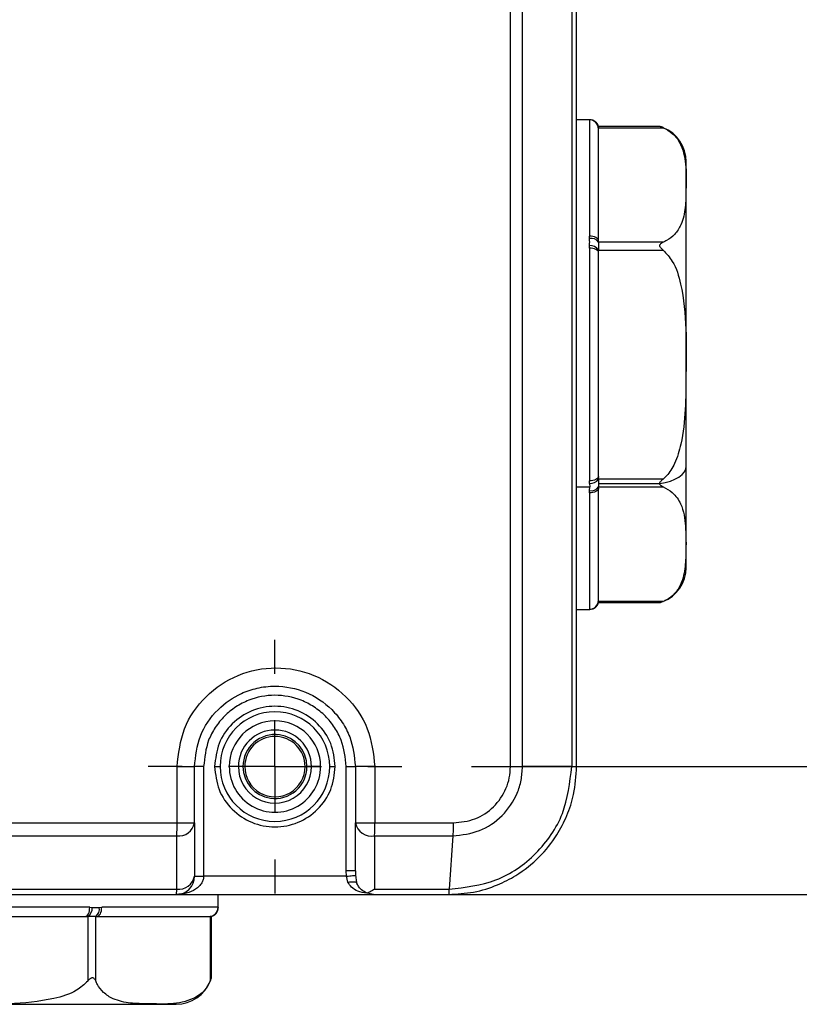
# Model space of a CAD drawing. Header units: millimetres. Extents: x 19 to 819, y 19 to 629.
# Tile 4 of 35: x 232 to 275, y 354 to 407. Entities that reach past the tile are written whole.
import ezdxf

# ---------------------------------------------------------------- set-up
doc = ezdxf.new("R2010")
doc.units = ezdxf.units.MM
doc.header["$LTSCALE"] = 3
doc.linetypes.add('CENTERX2', pattern=[20.32, 12.7, -2.54, 2.54, -2.54])
doc.layers.add('CENTER', color=40, linetype='CENTERX2')
doc.layers.add('DIMENSIONS', color=140, linetype='Continuous', lineweight=25)
doc.styles.add('SLDTEXTSTYLE0', font='TXT', dxfattribs={"width": 0.7})
doc.dimstyles.new('SLDDIMSTYLE0', dxfattribs={"dimtxt": 6.474023, "dimasz": 9.906, "dimexe": 0, "dimexo": 0.0625, "dimgap": 1.618506, "dimtad": 0, "dimtih": 1, "dimtoh": 1, "dimrnd": 1e-09, "dimzin": 12, "dimdsep": 46, "dimtxsty": 'SLDTEXTSTYLE0', "dimsah": 1, "dimcen": 0.09, "dimadec": 0, "dimazin": 3, "dimtfac": 1, "dimtofl": 0, "dimtmove": 0, "dimatfit": 3, "dimfxl": 0, "dimfrac": 2, "dimtolj": 1, "dimtzin": 12, "dimarcsym": 0})
doc.dimstyles.new('SLDDIMSTYLE2', dxfattribs={"dimtxt": 6.474023, "dimasz": 9.906, "dimexe": 0, "dimexo": 0.0625, "dimgap": 1.618506, "dimtad": 0, "dimtih": 1, "dimtoh": 1, "dimrnd": 1e-09, "dimzin": 4, "dimdsep": 46, "dimtxsty": 'SLDTEXTSTYLE0', "dimsah": 1, "dimcen": 0.09, "dimadec": 0, "dimazin": 1, "dimtfac": 1, "dimtofl": 0, "dimtmove": 0, "dimatfit": 3, "dimfxl": 0, "dimfrac": 2, "dimtolj": 1, "dimtzin": 12, "dimarcsym": 0})

# ---------------------------------------------------------------- blocks, each defined once
blk = doc.blocks.new('_D_5')
at = {"layer": 'DIMENSIONS'}
for p, q in [((256.854, 462.512), (311.635, 462.512)), ((302.11, 462.512), (302.11, 429.758)), ((292.491, 418.019), (290.317, 418.019)), ((290.317, 418.019), (290.317, 407.73)), ((311.729, 418.019), (313.903, 418.019)), ((313.903, 418.019), (313.903, 407.73)), ((290.317, 407.73), (292.491, 407.73)), ((313.903, 407.73), (311.729, 407.73)), ((302.11, 366.512), (302.11, 406.28)), ((256.854, 366.512), (311.635, 366.512))]:
    blk.add_line(p, q, dxfattribs=at)
for points in [[(302.11, 462.512), (300.586, 452.606), (303.634, 452.606)], [(302.11, 366.512), (303.634, 376.418), (300.586, 376.418)]]:
    blk.add_solid(points, dxfattribs=at)
at = {"layer": 'DIMENSIONS', "char_height": 6.35, "attachment_point": 1, "style": 'SLDTEXTSTYLE0'}
for s, insert in [('96.0', (292.491, 427.654)), ('3.78', (292.491, 415.915))]:
    blk.add_mtext(s, dxfattribs=dict(at, insert=insert))
blk = doc.blocks.new('_D_6')
at = {"layer": 'DIMENSIONS'}
for p, q in [((255.314, 469.512), (338.458, 469.512)), ((328.933, 469.512), (328.933, 450.266)), ((319.314, 438.527), (317.14, 438.527)), ((317.14, 438.527), (317.14, 428.238)), ((338.552, 438.527), (340.726, 438.527)), ((340.726, 438.527), (340.726, 428.238)), ((317.14, 428.238), (319.314, 428.238)), ((340.726, 428.238), (338.552, 428.238)), ((328.933, 359.512), (328.933, 426.789)), ((255.314, 359.512), (338.458, 359.512))]:
    blk.add_line(p, q, dxfattribs=at)
for points in [[(328.933, 469.512), (327.409, 459.606), (330.457, 459.606)], [(328.933, 359.512), (330.457, 369.418), (327.409, 369.418)]]:
    blk.add_solid(points, dxfattribs=at)
at = {"layer": 'DIMENSIONS', "char_height": 6.35, "attachment_point": 1, "style": 'SLDTEXTSTYLE0'}
for s, insert in [('110.0', (316.621, 448.162)), ('4.33', (319.314, 436.424))]:
    blk.add_mtext(s, dxfattribs=dict(at, insert=insert))
blk = doc.blocks.new('_D_7')
at = {"layer": 'DIMENSIONS'}
for p, q in [((216.681, 502.016), (370.988, 502.016)), ((361.463, 502.016), (361.463, 463.776)), ((351.844, 452.037), (349.67, 452.037)), ((349.67, 452.037), (349.67, 441.748)), ((371.082, 452.037), (373.256, 452.037)), ((373.256, 452.037), (373.256, 441.748)), ((349.67, 441.748), (351.844, 441.748)), ((373.256, 441.748), (371.082, 441.748)), ((361.463, 359.512), (361.463, 440.298)), ((255.314, 359.512), (370.988, 359.512))]:
    blk.add_line(p, q, dxfattribs=at)
for points in [[(361.463, 502.016), (359.939, 492.11), (362.987, 492.11)], [(361.463, 359.512), (362.987, 369.418), (359.939, 369.418)]]:
    blk.add_solid(points, dxfattribs=at)
at = {"layer": 'DIMENSIONS', "char_height": 6.35, "attachment_point": 1, "style": 'SLDTEXTSTYLE0'}
for s, insert in [('142.5', (349.151, 461.672)), ('5.61', (351.844, 449.933))]:
    blk.add_mtext(s, dxfattribs=dict(at, insert=insert))
blk = doc.blocks.new('SW_CENTERMARKSYMBOL_0')
at = {"layer": 'CENTER', "color": 0}
for p, q in [((0, 5.08), (0, 6.94)), ((0, 0), (0, 2.54)), ((-5.08, 0), (-6.94, 0)), ((0, 0), (-2.54, 0)), ((0, 0), (0, -2.54)), ((0, 0), (2.54, 0)), ((5.08, 0), (6.94, 0)), ((0, -5.08), (0, -6.94))]:
    blk.add_line(p, q, dxfattribs=at)

msp = doc.modelspace()

# ---------------------------------------------------------------- linework, layer by layer
for p, q in [((258.988, 366.509), (258.988, 462.514)), ((259.645, 366.512), (259.645, 462.512)), ((262.339, 462.512), (262.339, 366.512)), ((262.604, 366.512), (262.604, 462.512)), ((263.324, 401.912), (262.604, 401.912)), ((263.304, 401.906), (263.31, 401.91)), ((263.304, 401.906), (263.304, 395.538)), ((263.321, 401.912), (263.31, 401.91)), ((267.157, 401.54), (263.804, 401.54)), ((263.804, 401.473), (267.344, 401.473)), ((263.804, 401.406), (263.804, 401.473)), ((268.604, 382.959), (268.604, 399.609)), ((263.31, 395.403), (263.304, 395.538)), ((263.304, 394.88), (263.31, 395.019)), ((263.804, 395.209), (263.804, 395.275)), ((267.344, 395.209), (263.804, 395.209)), ((263.304, 394.88), (263.304, 382.143)), ((263.804, 394.642), (263.804, 394.776)), ((263.804, 394.776), (267.344, 394.776)), ((268.604, 377.406), (268.604, 382.959)), ((263.31, 382.004), (263.304, 382.143)), ((263.804, 382.247), (263.804, 382.381)), ((267.344, 382.247), (263.804, 382.247)), ((262.604, 381.812), (263.321, 381.812)), ((263.304, 381.485), (263.31, 381.62)), ((263.304, 381.485), (263.304, 375.117)), ((263.31, 382.004), (263.321, 381.812)), ((263.31, 381.62), (263.321, 381.812)), ((263.804, 381.997), (267.155, 381.997)), ((263.804, 381.748), (263.804, 381.814)), ((263.804, 381.814), (267.344, 381.814)), ((263.804, 375.55), (263.804, 375.617)), ((262.604, 375.112), (263.324, 375.112)), ((263.31, 375.113), (263.304, 375.117)), ((263.321, 375.112), (263.31, 375.113)), ((267.344, 375.55), (263.804, 375.55)), ((263.804, 375.483), (267.157, 375.483)), ((240.752, 363.426), (240.752, 366.512)), ((240.752, 366.512), (241.704, 366.512)), ((241.704, 363.426), (241.704, 366.512)), ((242.204, 366.512), (241.704, 366.512)), ((242.204, 366.512), (242.204, 360.512)), ((242.804, 366.512), (243.104, 366.512)), ((244.104, 366.512), (243.604, 366.512)), ((244.354, 366.512), (244.104, 366.512)), ((248.104, 366.512), (247.854, 366.512)), ((248.604, 366.512), (248.104, 366.512)), ((249.104, 366.512), (249.404, 366.512)), ((250.004, 360.804), (250.004, 366.512)), ((250.004, 366.512), (250.504, 366.512)), ((251.57, 366.512), (250.504, 366.512)), ((250.504, 366.512), (250.504, 363.426)), ((251.57, 366.512), (251.57, 363.426)), ((262.339, 366.512), (259.645, 366.512)), ((262.339, 366.512), (262.604, 366.512)), ((184.457, 363.426), (240.752, 363.426)), ((240.752, 363.426), (241.704, 363.426)), ((241.704, 363.426), (241.704, 360.512)), ((250.504, 363.426), (251.57, 363.426)), ((250.504, 360.804), (250.504, 363.426)), ((251.57, 363.426), (255.858, 363.426)), ((184.471, 362.719), (240.738, 362.719)), ((240.738, 359.804), (240.738, 362.719)), ((251.551, 362.719), (255.837, 362.719)), ((251.551, 362.719), (251.551, 359.804)), ((255.837, 362.719), (255.626, 359.805)), ((241.704, 360.512), (242.204, 360.512)), ((250.019, 360.512), (242.204, 360.512)), ((250.504, 360.804), (250.004, 360.804)), ((250.019, 360.512), (250.004, 360.804)), ((250.09, 360.178), (250.019, 360.512)), ((250.504, 360.804), (250.514, 360.56)), ((250.514, 360.56), (250.557, 360.169)), ((184.471, 359.804), (240.738, 359.804)), ((184.504, 359.512), (240.704, 359.512)), ((184.504, 359.512), (240.704, 359.512)), ((240.704, 359.512), (251.504, 359.512)), ((243.004, 358.792), (243.004, 359.512)), ((251.504, 359.512), (251.143, 359.579)), ((251.504, 359.512), (255.604, 359.512)), ((251.504, 359.512), (255.604, 359.512)), ((251.551, 359.804), (255.626, 359.805)), ((235.973, 358.812), (223.236, 358.812)), ((235.973, 358.812), (236.111, 358.806)), ((236.495, 358.806), (236.63, 358.812)), ((242.999, 358.812), (236.63, 358.812)), ((242.633, 354.959), (242.633, 358.312)), ((242.999, 358.812), (243.002, 358.806)), ((243.004, 358.795), (243.002, 358.806)), ((223.473, 358.312), (235.735, 358.312)), ((235.735, 358.312), (235.869, 358.312)), ((235.869, 358.312), (235.869, 354.772)), ((236.302, 354.772), (236.302, 358.312)), ((236.302, 358.312), (236.368, 358.312)), ((236.368, 358.312), (242.499, 358.312)), ((242.499, 358.312), (242.566, 358.312)), ((242.566, 358.312), (242.566, 354.772)), ((224.051, 353.512), (240.71, 353.512))]:
    msp.add_line(p, q)
at = {"flags": 128}
for points in [[(263.804, 395.275), (263.804, 397.727), (263.804, 397.743), (263.804, 397.884), (263.804, 399.683), (263.804, 399.697), (263.804, 399.801), (263.804, 400.937), (263.804, 400.944), (263.804, 400.997), (263.804, 401.267), (263.804, 401.406)], [(263.804, 395.275), (263.795, 395.327), (263.766, 395.376), (263.72, 395.421), (263.658, 395.461), (263.582, 395.493), (263.496, 395.518), (263.402, 395.533), (263.304, 395.538)], [(263.804, 394.642), (263.795, 394.689), (263.766, 394.733), (263.72, 394.774), (263.658, 394.81), (263.582, 394.84), (263.496, 394.862), (263.402, 394.875), (263.304, 394.88)], [(263.804, 382.381), (263.804, 385.301), (263.804, 385.324), (263.804, 385.522), (263.804, 388.512), (263.804, 388.54), (263.804, 388.75), (263.804, 391.722), (263.804, 391.748), (263.804, 391.944), (263.804, 393.217), (263.804, 394.642)], [(267.155, 381.997), (267.457, 382.054), (267.737, 382.134), (267.987, 382.236), (268.201, 382.357), (268.374, 382.493), (268.501, 382.641), (268.578, 382.798), (268.604, 382.959)], [(263.804, 382.381), (263.795, 382.334), (263.766, 382.29), (263.72, 382.249), (263.658, 382.213), (263.582, 382.183), (263.496, 382.161), (263.402, 382.148), (263.304, 382.143)], [(263.804, 381.748), (263.795, 381.696), (263.766, 381.647), (263.72, 381.602), (263.658, 381.562), (263.582, 381.53), (263.496, 381.505), (263.402, 381.49), (263.304, 381.485)], [(263.804, 375.617), (263.804, 376.086), (263.804, 376.092), (263.804, 376.149), (263.804, 377.34), (263.804, 377.354), (263.804, 377.461), (263.804, 379.296), (263.804, 379.315), (263.804, 379.459), (263.804, 380.462), (263.804, 381.748)], [(250.019, 360.512), (250.11, 360.52), (250.198, 360.529), (250.28, 360.537), (250.353, 360.544), (250.415, 360.551), (250.463, 360.555), (250.497, 360.559), (250.514, 360.56)], [(235.735, 358.312), (235.782, 358.321), (235.826, 358.35), (235.867, 358.396), (235.903, 358.458), (235.933, 358.534), (235.955, 358.62), (235.968, 358.714), (235.973, 358.812)], [(236.368, 358.312), (236.419, 358.321), (236.469, 358.35), (236.514, 358.396), (236.554, 358.458), (236.586, 358.534), (236.61, 358.62), (236.625, 358.714), (236.63, 358.812)]]:
    msp.add_lwpolyline(points, dxfattribs=at)
for centre, radius, start, end in [((263.304, 401.406), 0.5, 0.0122, 90.0108), ((263.308, 401.41), 0.5, 7.2651, 89.8609), ((266.605, 399.62), 1.998, 68.5541, 73.9321), ((266.48, 399.302), 2.339, 68.2368, 68.5421), ((266.604, 399.617), 2, 0.0001, 68.2008), ((263.417, 394.949), 0.467, 33.8975, 103.3019), ((263.352, 394.48), 0.54, 33.1698, 94.5406), ((263.352, 382.543), 0.54, 265.4601, 326.8295), ((263.417, 382.074), 0.467, 256.6998, 326.1009), ((266.604, 377.406), 2, 291.3314, 359.9998), ((263.304, 375.617), 0.5, 269.99, 359.9869), ((263.308, 375.613), 0.5, 270.1404, 352.7345), ((266.605, 377.403), 1.997, 286.0552, 290.8147), ((266.694, 377.173), 1.751, 290.7708, 291.365), ((246.104, 366.512), 3, 360, 180), ((246.104, 366.512), 2.5, 0.0001, 179.9999), ((246.104, 366.512), 2, 0.0001, 179.9999), ((246.104, 366.512), 1.75, 81.8711, 179.9998), ((246.104, 366.512), 1.65, 0.0001, 179.9999), ((246.104, 366.512), 1.75, 0.0002, 81.8707), ((246.104, 366.512), 3, 180, 0), ((246.104, 366.512), 2.5, 179.9999, 0.0001), ((246.104, 366.512), 2, 179.9999, 0.0001), ((246.104, 366.512), 1.75, 179.9997, 261.8712), ((246.104, 366.512), 1.65, 179.9999, 0.0001), ((246.104, 366.512), 1.75, 261.8707, 0.0002), ((224.859, 363.383), 15.892, 357.6047, 0.1547), ((240.839, 363.594), 0.882, 263.3989, 348.9736), ((251.393, 363.613), 0.908, 191.8947, 279.9976), ((240.092, 363.383), 11.478, 356.6837, 0.2152), ((240.704, 360.512), 1, 269.9999, 359.9996), ((240.839, 360.68), 0.881, 263.4057, 348.976), ((235.573, 358.763), 0.54, 303.1701, 4.5404), ((236.041, 358.699), 0.467, 303.8988, 13.3005), ((242.499, 358.811), 0.5, 270.0131, 0.01), ((242.503, 358.807), 0.5, 277.2651, 359.8599), ((240.71, 355.512), 2, 270.0001, 338.2008), ((241.035, 355.384), 1.651, 338.1413, 338.5739), ((240.709, 355.512), 2.002, 338.5612, 343.9278)]:
    msp.add_arc(centre, radius, start, end)
for points, knots in [([(263.805, 401.536), (263.787, 401.587), (263.75, 401.69), (263.633, 401.813), (263.485, 401.896), (263.375, 401.907), (263.321, 401.912)], [0, 0, 0, 0, 0.242829, 0.499652, 0.756666, 1, 1, 1, 1]), ([(263.804, 401.536), (263.804, 401.537), (263.804, 401.552), (263.804, 401.497), (263.804, 401.48), (263.804, 401.473)], [0, 0, 0, 0, 0.046372, 0.612315, 1, 1, 1, 1]), ([(267.344, 401.473), (267.305, 401.489), (267.251, 401.51), (267.188, 401.53), (267.166, 401.537), (267.158, 401.539), (267.157, 401.539)], [0, 0, 0, 0, 0.643548, 0.871412, 0.991001, 1, 1, 1, 1]), ([(267.344, 401.473), (267.519, 401.381), (267.923, 401.169), (268.429, 400.414), (268.631, 399.318), (268.582, 398.162), (268.581, 397.102), (268.395, 396.251), (268.005, 395.631), (267.634, 395.34), (267.406, 395.237), (267.344, 395.209)], [0, 0, 0, 0, 0.081539, 0.188317, 0.364538, 0.538274, 0.671445, 0.807127, 0.895526, 0.971752, 1, 1, 1, 1]), ([(263.31, 395.019), (263.315, 395.083), (263.327, 395.211), (263.315, 395.339), (263.31, 395.403)], [0, 0, 0, 0, 0.502397, 1, 1, 1, 1]), ([(263.804, 395.209), (263.804, 395.183), (263.804, 395.113), (263.804, 394.988), (263.804, 394.869), (263.804, 394.796), (263.804, 394.776)], [0, 0, 0, 0, 0.176056, 0.490261, 0.861936, 1, 1, 1, 1]), ([(267.344, 394.776), (267.303, 394.811), (267.243, 394.862), (267.182, 394.939), (267.157, 394.992), (267.153, 395.04), (267.17, 395.089), (267.23, 395.156), (267.297, 395.187), (267.344, 395.209)], [0, 0, 0, 0, 0.274052, 0.393494, 0.489347, 0.561365, 0.630092, 0.743615, 1, 1, 1, 1]), ([(267.344, 394.776), (267.523, 394.578), (268, 394.051), (268.432, 392.536), (268.632, 390.454), (268.582, 388.152), (268.58, 386.05), (268.407, 384.405), (268.04, 383.18), (267.666, 382.541), (267.407, 382.304), (267.344, 382.247)], [0, 0, 0, 0, 0.060662, 0.161523, 0.351281, 0.542142, 0.688339, 0.833955, 0.919532, 0.980622, 1, 1, 1, 1]), ([(267.155, 381.997), (267.158, 382.015), (267.164, 382.059), (267.229, 382.148), (267.296, 382.206), (267.344, 382.247)], [0, 0, 0, 0, 0.168263, 0.406435, 1, 1, 1, 1]), ([(263.804, 381.997), (263.804, 381.954), (263.804, 381.893), (263.804, 381.832), (263.804, 381.814)], [0, 0, 0, 0, 0.706155, 1, 1, 1, 1]), ([(267.344, 381.814), (267.302, 381.834), (267.241, 381.862), (267.181, 381.92), (267.158, 381.962), (267.156, 381.988), (267.155, 381.997)], [0, 0, 0, 0, 0.49556, 0.72078, 0.901565, 1, 1, 1, 1]), ([(267.344, 381.814), (267.519, 381.722), (267.922, 381.51), (268.433, 380.759), (268.591, 379.658), (268.595, 378.507), (268.565, 377.447), (268.398, 376.592), (268.005, 375.973), (267.634, 375.681), (267.406, 375.578), (267.344, 375.55)], [0, 0, 0, 0, 0.081608, 0.188477, 0.363356, 0.538111, 0.670705, 0.806964, 0.895437, 0.971728, 1, 1, 1, 1]), ([(263.321, 375.112), (263.375, 375.117), (263.485, 375.127), (263.633, 375.21), (263.75, 375.333), (263.787, 375.436), (263.805, 375.487)], [0, 0, 0, 0, 0.2433368, 0.5003477, 0.7571802, 1, 1, 1, 1]), ([(263.804, 375.55), (263.804, 375.534), (263.804, 375.513), (263.804, 375.492), (263.804, 375.487)], [0, 0, 0, 0, 0.7777205, 1, 1, 1, 1]), ([(267.157, 375.484), (267.157, 375.483), (267.152, 375.482), (267.192, 375.494), (267.227, 375.505), (267.294, 375.531), (267.344, 375.55)], [0, 0, 0, 0, 0.004616, 0.070676, 0.296333, 1, 1, 1, 1]), ([(240.752, 366.512), (240.833, 367.22), (240.996, 368.635), (242.25, 370.432), (244.036, 371.631), (246.158, 372.051), (248.281, 371.632), (250.069, 370.435), (251.324, 368.637), (251.488, 367.22), (251.57, 366.512)], [0, 0, 0, 0, 0.125147, 0.250146, 0.375029, 0.499849, 0.624694, 0.749673, 0.87476, 1, 1, 1, 1]), ([(241.704, 366.512), (241.769, 367.08), (241.899, 368.232), (242.883, 369.654), (244.049, 370.469), (245.143, 370.84), (246.345, 370.977), (247.828, 370.685), (249.067, 369.857), (249.805, 368.943), (250.355, 367.917), (250.445, 367.067), (250.504, 366.512)], [0, 0, 0, 0, 0.123255, 0.249797, 0.362701, 0.428316, 0.499885, 0.62455, 0.74935, 0.815782, 0.879792, 1, 1, 1, 1]), ([(250.004, 366.512), (249.952, 367.002), (249.872, 367.757), (249.386, 368.665), (248.882, 369.289), (248.258, 369.795), (247.35, 370.267), (246.104, 370.506), (244.859, 370.267), (243.951, 369.795), (243.326, 369.289), (242.823, 368.665), (242.337, 367.757), (242.256, 367.002), (242.204, 366.512)], [0, 0, 0, 0, 0.119729, 0.18418, 0.25, 0.31582, 0.380271, 0.5, 0.619728, 0.684181, 0.75, 0.81582, 0.880271, 1, 1, 1, 1]), ([(249.404, 366.512), (249.355, 366.943), (249.255, 367.807), (248.492, 368.906), (247.402, 369.64), (246.104, 369.897), (244.807, 369.64), (243.716, 368.906), (242.953, 367.807), (242.854, 366.943), (242.804, 366.512)], [0, 0, 0, 0, 0.125, 0.25, 0.375, 0.5, 0.625, 0.75, 0.875, 1, 1, 1, 1]), ([(242.804, 366.512), (242.854, 366.08), (242.953, 365.216), (243.716, 364.117), (244.807, 363.383), (246.104, 363.126), (247.402, 363.383), (248.492, 364.117), (249.255, 365.216), (249.355, 366.08), (249.404, 366.512)], [0, 0, 0, 0, 0.125, 0.25, 0.375, 0.5, 0.625, 0.75, 0.875, 1, 1, 1, 1]), ([(255.604, 359.512), (256.063, 359.538), (256.979, 359.59), (258.22, 359.981), (259.446, 360.605), (260.582, 361.504), (261.498, 362.65), (262.104, 363.827), (262.515, 365.083), (262.572, 366.001), (262.604, 366.512)], [0, 0, 0, 0, 0.125245, 0.249779, 0.352274, 0.500128, 0.641746, 0.749825, 0.860749, 1, 1, 1, 1]), ([(255.626, 359.805), (256.505, 359.905), (258.265, 360.105), (260.482, 361.656), (262.036, 363.873), (262.237, 365.631), (262.339, 366.512)], [0, 0, 0, 0, 0.250006, 0.500208, 0.749693, 1, 1, 1, 1]), ([(255.837, 362.719), (256.334, 362.777), (257.328, 362.893), (258.597, 363.762), (259.296, 364.808), (259.601, 365.761), (259.63, 366.26), (259.645, 366.512)], [0, 0, 0, 0, 0.250093, 0.499221, 0.748065, 0.873264, 1, 1, 1, 1]), ([(255.858, 363.426), (256.264, 363.47), (257.077, 363.559), (258.122, 364.261), (258.699, 365.117), (258.952, 365.896), (258.976, 366.304), (258.988, 366.509)], [0, 0, 0, 0, 0.249393, 0.498826, 0.74823, 0.873704, 1, 1, 1, 1]), ([(258.988, 366.509), (259.049, 366.509), (259.169, 366.51), (259.341, 366.51), (259.499, 366.511), (259.598, 366.511), (259.645, 366.512)], [0, 0, 0, 0, 0.2798093, 0.5457737, 0.7886553, 1, 1, 1, 1]), ([(255.858, 363.426), (255.858, 363.348), (255.857, 363.205), (255.851, 362.969), (255.842, 362.811), (255.837, 362.719)], [0, 0, 0, 0, 0.328524, 0.606812, 1, 1, 1, 1]), ([(242.204, 360.512), (242.199, 360.449), (242.188, 360.319), (242.101, 360.131), (241.961, 359.953), (241.691, 359.735), (241.262, 359.551), (240.89, 359.525), (240.704, 359.512)], [0, 0, 0, 0, 0.095144, 0.195431, 0.308781, 0.437656, 0.718462, 1, 1, 1, 1]), ([(250.09, 360.178), (250.128, 360.186), (250.194, 360.199), (250.281, 360.209), (250.34, 360.212), (250.406, 360.213), (250.48, 360.21), (250.534, 360.181), (250.557, 360.169)], [0, 0, 0, 0, 0.24118, 0.425777, 0.548694, 0.615354, 0.842444, 1, 1, 1, 1]), ([(251.121, 359.593), (250.956, 359.614), (250.655, 359.651), (250.298, 359.885), (250.155, 360.087), (250.09, 360.178)], [0, 0, 0, 0, 0.400012, 0.729809, 1, 1, 1, 1]), ([(250.557, 360.169), (250.559, 360.167), (250.564, 360.161), (250.575, 360.141), (250.583, 360.123), (250.589, 360.109)], [0, 0, 0, 0, 0.141053, 0.352821, 1, 1, 1, 1]), ([(251.143, 359.579), (251.033, 359.636), (250.863, 359.723), (250.686, 359.922), (250.622, 360.046), (250.589, 360.109)], [0, 0, 0, 0, 0.46732, 0.725743, 1, 1, 1, 1]), ([(240.704, 359.512), (240.708, 359.518), (240.72, 359.541), (240.722, 359.6), (240.733, 359.69), (240.736, 359.763), (240.738, 359.804)], [0, 0, 0, 0, 0.071987, 0.266379, 0.579521, 1, 1, 1, 1]), ([(251.551, 359.804), (251.472, 359.752), (251.343, 359.665), (251.199, 359.603), (251.143, 359.579)], [0, 0, 0, 0, 0.6064, 1, 1, 1, 1]), ([(255.626, 359.805), (255.625, 359.763), (255.624, 359.691), (255.617, 359.6), (255.616, 359.542), (255.607, 359.518), (255.604, 359.512)], [0, 0, 0, 0, 0.422178, 0.736351, 0.930747, 1, 1, 1, 1]), ([(236.302, 358.312), (236.276, 358.312), (236.205, 358.312), (236.081, 358.311), (235.962, 358.312), (235.888, 358.312), (235.869, 358.312)], [0, 0, 0, 0, 0.176073, 0.490279, 0.861936, 1, 1, 1, 1]), ([(236.111, 358.806), (236.176, 358.8), (236.304, 358.789), (236.432, 358.8), (236.495, 358.806)], [0, 0, 0, 0, 0.502378, 1, 1, 1, 1]), ([(242.629, 358.312), (242.63, 358.312), (242.645, 358.311), (242.59, 358.312), (242.573, 358.312), (242.566, 358.312)], [0, 0, 0, 0, 0.046372, 0.612315, 1, 1, 1, 1]), ([(242.629, 358.31), (242.679, 358.329), (242.783, 358.366), (242.906, 358.483), (242.989, 358.631), (242.999, 358.741), (243.004, 358.795)], [0, 0, 0, 0, 0.242824, 0.499648, 0.756664, 1, 1, 1, 1]), ([(235.869, 354.772), (235.671, 354.593), (235.143, 354.116), (233.629, 353.684), (231.547, 353.483), (229.245, 353.534), (227.143, 353.536), (225.497, 353.709), (224.272, 354.076), (223.634, 354.449), (223.397, 354.709), (223.34, 354.772)], [0, 0, 0, 0, 0.060662, 0.161523, 0.351281, 0.542142, 0.68834, 0.833955, 0.919532, 0.980622, 1, 1, 1, 1]), ([(235.869, 354.772), (235.904, 354.813), (235.955, 354.873), (236.032, 354.934), (236.084, 354.959), (236.133, 354.963), (236.182, 354.946), (236.248, 354.886), (236.28, 354.818), (236.302, 354.772)], [0, 0, 0, 0, 0.274053, 0.393497, 0.48935, 0.561356, 0.630084, 0.743607, 1, 1, 1, 1]), ([(242.566, 354.772), (242.474, 354.597), (242.262, 354.193), (241.507, 353.687), (240.41, 353.485), (239.254, 353.534), (238.195, 353.535), (237.343, 353.721), (236.724, 354.11), (236.433, 354.482), (236.329, 354.71), (236.302, 354.772)], [0, 0, 0, 0, 0.081539, 0.188317, 0.364538, 0.538273, 0.671444, 0.807126, 0.895527, 0.971752, 1, 1, 1, 1]), ([(242.566, 354.772), (242.581, 354.811), (242.602, 354.865), (242.623, 354.928), (242.63, 354.95), (242.632, 354.958), (242.632, 354.959)], [0, 0, 0, 0, 0.643552, 0.871414, 0.991001, 1, 1, 1, 1])]:
    msp.add_open_spline(points, degree=3, knots=knots)
msp.add_open_spline([(263.804, 382.247), (263.804, 382.206), (263.804, 382.122), (263.804, 382.039), (263.804, 381.997)], degree=3)

# ---------------------------------------------------------------- block references
at = {"layer": 'CENTER'}
msp.add_blockref('SW_CENTERMARKSYMBOL_0', (246.104, 366.512), dxfattribs=at)

# ---------------------------------------------------------------- dimensions: what is measured, and where the dimension line sits
at = {"layer": 'DIMENSIONS'}
for base, p1, p2, dimstyle, picture, middle in [((361.463, 502.016), (251.504, 359.512), (212.871, 502.016), 'SLDDIMSTYLE0', '_D_7', (361.463, 452.037)), ((328.933, 359.512), (251.504, 469.512), (251.504, 359.512), 'SLDDIMSTYLE2', '_D_6', (328.933, 438.527)), ((302.11, 366.512), (253.044, 462.512), (253.044, 366.512), 'SLDDIMSTYLE2', '_D_5', (302.11, 418.019))]:
    dim = msp.add_linear_dim(base=base, p1=p1, p2=p2, angle=90, dimstyle=dimstyle, dxfattribs=at)
    dim.commit()
    dim.dimension.update_dxf_attribs({"geometry": picture, "text_midpoint": middle, "dimtype": 160})

doc.saveas('drawing.dxf')
